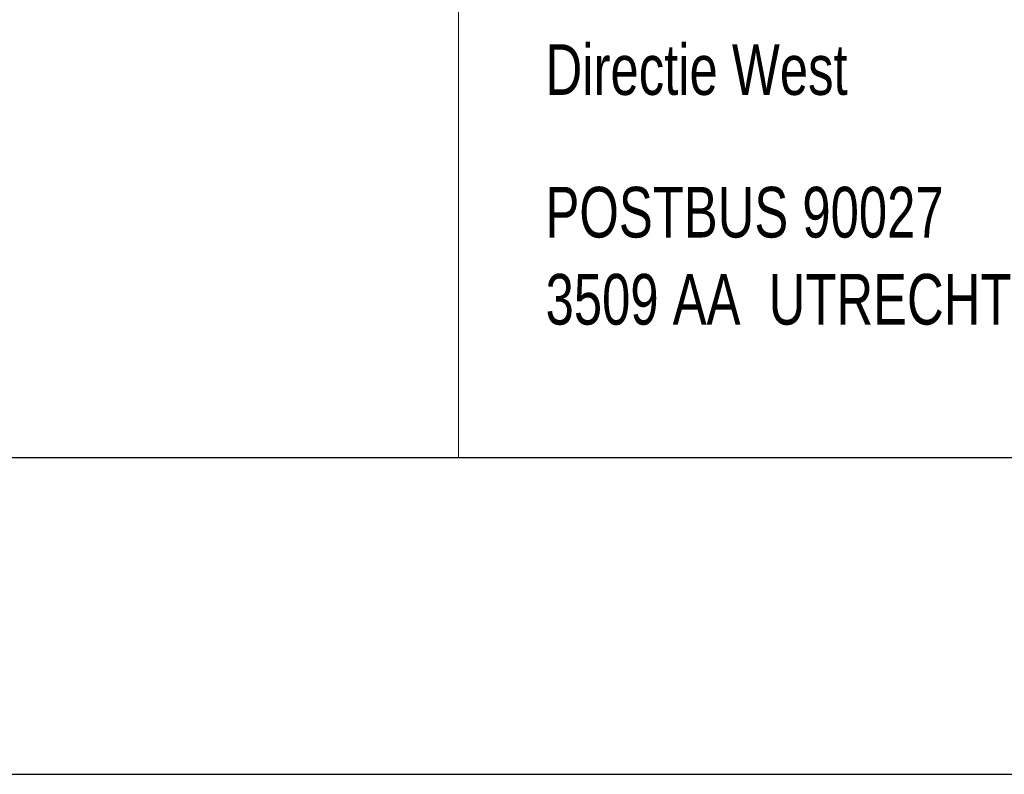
# Model space of a CAD drawing. Header units: metres. Extents: x 150874 to 151000, y 450392 to 450481.
# Tile 2 of 11: x 150951 to 150961, y 450392 to 450399. Entities that reach past the tile are written whole.
import ezdxf
from ezdxf.enums import TextEntityAlignment as Align

# ---------------------------------------------------------------- set-up
doc = ezdxf.new("R2010")
doc.units = ezdxf.units.M
doc.header["$MEASUREMENT"] = 0
doc.layers.add('KADER', color=7, linetype='Continuous', lineweight=0)
doc.layers.add('STEMPEL', color=7, linetype='Continuous', lineweight=0)
doc.styles.add('Style-WORKING', font='WORKING.shx')

# ---------------------------------------------------------------- blocks, each defined once
blk = doc.blocks.new('A3L')
at = {"layer": 'KADER', "color": 7, "linetype": 'Continuous', "lineweight": 30}
for p, q in [((-77, 0), (0, 0)), ((-82, -2), (1.9993, -2.0007))]:
    blk.add_line(p, q, dxfattribs=at)
blk = doc.blocks.new('241')
at = {"layer": 'STEMPEL', "color": 7, "linetype": 'Continuous', "lineweight": 13}
for p, q in [((-27.5493, 0.0307), (-27.5493, 7.5307)), ((-27.5493, 0.0307), (-27.5493, 7.5307)), ((-27.5493, 0), (-27.5493, 7.5307)), ((-27.5493, 0), (0, 0))]:
    blk.add_line(p, q, dxfattribs=at)

msp = doc.modelspace()

# ---------------------------------------------------------------- block references
at = {"layer": 'KADER', "color": 7, "linetype": 'Continuous', "lineweight": 0, "xscale": 1.5, "yscale": 1.5, "zscale": 1.5}
msp.add_blockref('A3L', (150996.909, 450394.909), dxfattribs=at)
at = {"layer": 'STEMPEL', "color": 7, "linetype": 'Continuous', "lineweight": 0, "xscale": 1.5, "yscale": 1.5, "zscale": 1.5}
msp.add_blockref('241', (150996.909, 450394.909), dxfattribs=at)

# ---------------------------------------------------------------- texts
at = {"layer": 'STEMPEL', "color": 7, "linetype": 'Continuous', "lineweight": 0, "style": 'Style-WORKING', "width": 0.75}
for s, p in [('Directie West', (150956.409, 450398.584)), ('POSTBUS 90027', (150956.408, 450397.233)), ('3509 AA  UTRECHT', (150956.409, 450396.408))]:
    msp.add_text(s, height=0.48, dxfattribs=at).set_placement(p, align=Align.MIDDLE_LEFT)

doc.saveas('drawing.dxf')
